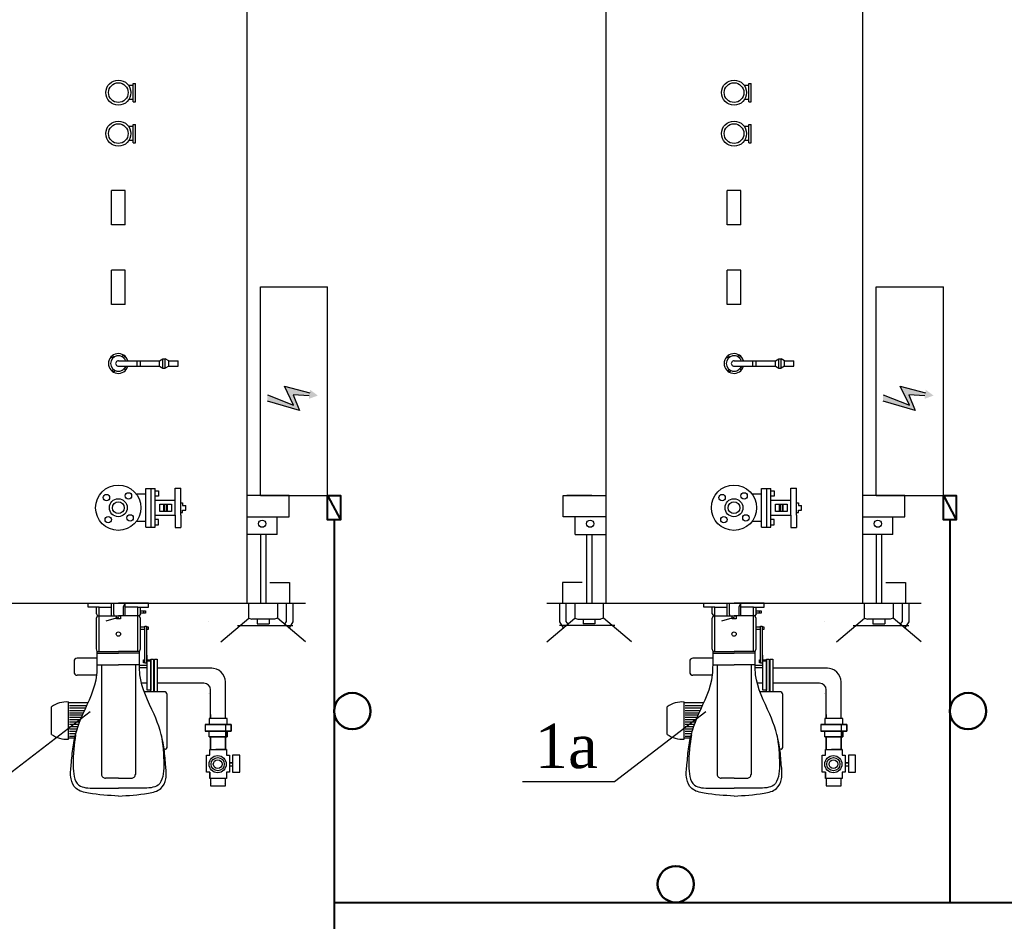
# Model space of a CAD drawing. Header units: millimetres. Extents: x -117056 to -75056, y -507736 to -299836.
# Tile 6 of 18: x -103583 to -99140, y -442108 to -438040. Entities that reach past the tile are written whole.
import ezdxf

# ---------------------------------------------------------------- set-up
doc = ezdxf.new("R2010")
doc.units = ezdxf.units.MM
doc.linetypes.add('00-XR-A-KEY MAP$0$XR-PLAN-00 SITE$0$basemap$0$HIDDENX2', pattern=[19.05, 12.7, -6.35])
doc.styles.add('ШКОЛА', font='times.ttf')

msp = doc.modelspace()

# ---------------------------------------------------------------- hatches: boundary and pattern name
h = msp.add_hatch(color=256)
h.dxf.hatch_style = 1
h.paths.add_polyline_path([(-102465.9, -439732.5), (-102465.9, -439762.2), (-102320.8, -439803.1), (-102349, -439732.5), (-102276.7, -439738.1), (-102278.5, -439751.1), (-102237.9, -439736.1), (-102272.9, -439710.2), (-102274.8, -439723.2), (-102388, -439693.5), (-102347.2, -439778.9)])
h = msp.add_hatch(color=256)
h.dxf.hatch_style = 1
h.paths.add_polyline_path([(-99687.7, -439732.5), (-99687.7, -439762.2), (-99542.6, -439803.1), (-99570.8, -439732.5), (-99498.5, -439738.1), (-99500.3, -439751.1), (-99459.7, -439736.1), (-99494.7, -439710.2), (-99496.6, -439723.2), (-99609.8, -439693.5), (-99568.9, -439778.9)])

# ---------------------------------------------------------------- linework, layer by layer
for p, q in [((-102558.3, -437408.9), (-102558.3, -440672.9)), ((-100939, -437408.9), (-100939, -440672.9)), ((-99780.1, -437408.9), (-99780.1, -440672.9)), ((-103071.7, -438369.4), (-103071.7, -438327.8)), ((-103071.7, -438327.8), (-103060.2, -438327.8)), ((-103060.2, -438369.4), (-103060.2, -438327.8)), ((-100293.5, -438369.4), (-100293.5, -438327.8)), ((-100293.5, -438327.8), (-100282, -438327.8)), ((-100282, -438369.4), (-100282, -438327.8)), ((-103071.7, -438337.8), (-103091.3, -438337.8)), ((-103071.7, -438411), (-103071.7, -438369.4)), ((-103060.2, -438411), (-103060.2, -438369.4)), ((-100293.5, -438337.8), (-100313.1, -438337.8)), ((-100293.5, -438411), (-100293.5, -438369.4)), ((-100282, -438411), (-100282, -438369.4)), ((-103071.7, -438401), (-103091.3, -438401)), ((-103071.7, -438411), (-103060.2, -438411)), ((-100293.5, -438401), (-100313.1, -438401)), ((-100293.5, -438411), (-100282, -438411)), ((-103071.7, -438554.4), (-103071.7, -438512.8)), ((-103071.7, -438512.8), (-103060.2, -438512.8)), ((-103060.2, -438554.4), (-103060.2, -438512.8)), ((-100293.5, -438554.4), (-100293.5, -438512.8)), ((-100293.5, -438512.8), (-100282, -438512.8)), ((-100282, -438554.4), (-100282, -438512.8)), ((-103071.7, -438522.9), (-103091.3, -438522.9)), ((-103071.7, -438596), (-103071.7, -438554.4)), ((-103060.2, -438596), (-103060.2, -438554.4)), ((-100293.5, -438522.9), (-100313.1, -438522.9)), ((-100293.5, -438596), (-100293.5, -438554.4)), ((-100282, -438596), (-100282, -438554.4)), ((-103071.7, -438586), (-103091.3, -438586)), ((-103071.7, -438596), (-103060.2, -438596)), ((-100293.5, -438586), (-100313.1, -438586)), ((-100293.5, -438596), (-100282, -438596)), ((-103138.2, -438811), (-103168.9, -438811)), ((-103168.9, -438966.6), (-103168.9, -438811)), ((-103107.6, -438811), (-103138.2, -438811)), ((-103107.6, -438966.6), (-103107.6, -438811)), ((-100360, -438811), (-100390.7, -438811)), ((-100390.7, -438966.6), (-100390.7, -438811)), ((-100329.4, -438811), (-100360, -438811)), ((-100329.4, -438966.6), (-100329.4, -438811)), ((-103138.2, -438966.6), (-103168.9, -438966.6)), ((-103107.6, -438966.6), (-103138.2, -438966.6)), ((-100360, -438966.6), (-100390.7, -438966.6)), ((-100329.4, -438966.6), (-100360, -438966.6)), ((-103138.2, -439170.4), (-103168.9, -439170.4)), ((-103168.9, -439326), (-103168.9, -439170.4)), ((-103107.6, -439170.4), (-103138.2, -439170.4)), ((-103107.6, -439326), (-103107.6, -439170.4)), ((-100360, -439170.4), (-100390.7, -439170.4)), ((-100390.7, -439326), (-100390.7, -439170.4)), ((-100329.4, -439170.4), (-100360, -439170.4)), ((-100329.4, -439326), (-100329.4, -439170.4)), ((-102496.9, -440187.7), (-102496.9, -439246.3)), ((-102496.9, -439246.3), (-102193.7, -439246.3)), ((-102193.7, -440187.7), (-102193.7, -439246.3)), ((-99718.7, -440187.7), (-99718.7, -439246.3)), ((-99718.7, -439246.3), (-99415.5, -439246.3)), ((-99415.5, -440187.7), (-99415.5, -439246.3)), ((-103138.2, -439326), (-103168.9, -439326)), ((-103107.6, -439326), (-103138.2, -439326)), ((-100360, -439326), (-100390.7, -439326)), ((-100329.4, -439326), (-100360, -439326)), ((-102951.9, -439579.4), (-102936.7, -439570.5)), ((-102936.7, -439570.5), (-102926.2, -439570.5)), ((-102936.7, -439612.5), (-102936.7, -439570.5)), ((-102911, -439579.4), (-102926.2, -439570.5)), ((-102926.2, -439612.5), (-102926.2, -439570.5)), ((-100173.6, -439579.4), (-100158.5, -439570.5)), ((-100158.5, -439570.5), (-100148, -439570.5)), ((-100158.5, -439612.5), (-100158.5, -439570.5)), ((-100132.8, -439579.4), (-100148, -439570.5)), ((-100148, -439612.5), (-100148, -439570.5)), ((-103138.2, -439579.4), (-102951.9, -439579.4)), ((-103138.2, -439603.7), (-102951.9, -439603.7)), ((-103053.3, -439603.7), (-103053.3, -439579.4)), ((-103038.9, -439603.7), (-103038.9, -439579.4)), ((-102951.9, -439603.7), (-102951.9, -439579.4)), ((-102951.9, -439603.7), (-102936.7, -439612.5)), ((-102936.7, -439612.5), (-102926.2, -439612.5)), ((-102911, -439603.7), (-102926.2, -439612.5)), ((-102911, -439603.7), (-102911, -439579.4)), ((-102911, -439579.4), (-102868.6, -439579.4)), ((-102911, -439603.7), (-102868.6, -439603.7)), ((-102868.6, -439603.7), (-102868.6, -439579.4)), ((-100360, -439579.4), (-100173.6, -439579.4)), ((-100360, -439603.7), (-100173.6, -439603.7)), ((-100275.1, -439603.7), (-100275.1, -439579.4)), ((-100260.7, -439603.7), (-100260.7, -439579.4)), ((-100173.6, -439603.7), (-100173.6, -439579.4)), ((-100173.6, -439603.7), (-100158.5, -439612.5)), ((-100158.5, -439612.5), (-100148, -439612.5)), ((-100132.8, -439603.7), (-100148, -439612.5)), ((-100132.8, -439603.7), (-100132.8, -439579.4)), ((-100132.8, -439579.4), (-100090.4, -439579.4)), ((-100132.8, -439603.7), (-100090.4, -439603.7)), ((-100090.4, -439603.7), (-100090.4, -439579.4)), ((-102347.2, -439778.9), (-102388, -439693.5)), ((-102388, -439693.5), (-102274.8, -439723.2)), ((-99568.9, -439778.9), (-99609.8, -439693.5)), ((-99609.8, -439693.5), (-99496.6, -439723.2)), ((-102465.9, -439732.5), (-102347.2, -439778.9)), ((-102465.9, -439732.5), (-102347.2, -439778.9)), ((-102276.7, -439738.1), (-102349, -439732.5)), ((-102349, -439732.5), (-102320.8, -439803.1)), ((-99687.7, -439732.5), (-99568.9, -439778.9)), ((-99687.7, -439732.5), (-99568.9, -439778.9)), ((-99498.5, -439738.1), (-99570.8, -439732.5)), ((-99570.8, -439732.5), (-99542.6, -439803.1)), ((-102320.8, -439803.1), (-102465.9, -439762.2)), ((-99542.6, -439803.1), (-99687.7, -439762.2)), ((-103014.8, -440242.3), (-103014.8, -440155.1)), ((-103014.8, -440155.1), (-102971.8, -440155.1)), ((-102990.4, -440242.3), (-102990.4, -440155.1)), ((-102971.8, -440242.3), (-102971.8, -440155.1)), ((-102881.4, -440208.4), (-102881.4, -440153.7)), ((-102881.4, -440153.7), (-102855.6, -440153.7)), ((-102855.6, -440208.4), (-102855.6, -440153.7)), ((-100236.6, -440242.3), (-100236.6, -440155.1)), ((-100236.6, -440155.1), (-100193.6, -440155.1)), ((-100212.2, -440242.3), (-100212.2, -440155.1)), ((-100193.6, -440242.3), (-100193.6, -440155.1)), ((-100103.2, -440208.4), (-100103.2, -440153.7)), ((-100103.2, -440153.7), (-100077.4, -440153.7)), ((-100077.4, -440208.4), (-100077.4, -440153.7)), ((-103014.8, -440180.7), (-103056.8, -440180.7)), ((-102971.8, -440165.3), (-102957.5, -440165.3)), ((-102957.5, -440189.5), (-102971.8, -440189.5)), ((-102957.5, -440165.3), (-102957.5, -440189.5)), ((-102367.4, -440187.7), (-102559.6, -440187.7)), ((-102496.9, -440187.7), (-102367.6, -440187.7)), ((-102367.6, -440187.7), (-102193.7, -440187.7)), ((-102367.4, -440283.2), (-102367.4, -440187.7)), ((-101131.1, -440283.2), (-101131.1, -440187.7)), ((-101131.1, -440187.7), (-100939, -440187.7)), ((-101001.7, -440187.7), (-101114.8, -440187.7)), ((-100236.6, -440180.7), (-100278.6, -440180.7)), ((-100193.6, -440165.3), (-100179.3, -440165.3)), ((-100179.3, -440189.5), (-100193.6, -440189.5)), ((-100179.3, -440165.3), (-100179.3, -440189.5)), ((-99589.2, -440187.7), (-99781.4, -440187.7)), ((-99718.7, -440187.7), (-99589.4, -440187.7)), ((-99589.4, -440187.7), (-99415.5, -440187.7)), ((-99589.2, -440283.2), (-99589.2, -440187.7)), ((-103014.8, -440329.5), (-103014.8, -440242.3)), ((-102990.4, -440329.5), (-102990.4, -440242.3)), ((-102971.8, -440208.4), (-102881.4, -440208.4)), ((-102971.8, -440329.5), (-102971.8, -440242.3)), ((-102932.5, -440258.6), (-102932.5, -440225.9)), ((-102928.4, -440258.6), (-102928.4, -440225.9)), ((-102919.9, -440258.6), (-102919.9, -440225.9)), ((-102915.9, -440258.6), (-102915.9, -440225.9)), ((-102881.4, -440276.2), (-102881.4, -440208.4)), ((-102855.6, -440276.2), (-102855.6, -440208.4)), ((-102855.6, -440220.6), (-102848, -440220.6)), ((-102848, -440220.6), (-102848, -440231.8)), ((-102848, -440231.8), (-102834.2, -440231.8)), ((-102834.2, -440252.7), (-102834.2, -440231.8)), ((-100236.6, -440329.5), (-100236.6, -440242.3)), ((-100212.2, -440329.5), (-100212.2, -440242.3)), ((-100193.6, -440208.4), (-100103.2, -440208.4)), ((-100193.6, -440329.5), (-100193.6, -440242.3)), ((-100154.3, -440258.6), (-100154.3, -440225.9)), ((-100150.2, -440258.6), (-100150.2, -440225.9)), ((-100141.6, -440258.6), (-100141.6, -440225.9)), ((-100137.7, -440258.6), (-100137.7, -440225.9)), ((-100103.2, -440276.2), (-100103.2, -440208.4)), ((-100077.4, -440276.2), (-100077.4, -440208.4)), ((-100077.4, -440220.6), (-100069.8, -440220.6)), ((-100069.8, -440220.6), (-100069.8, -440231.8)), ((-100069.8, -440231.8), (-100056, -440231.8)), ((-100056, -440252.7), (-100056, -440231.8)), ((-102971.8, -440276.2), (-102881.4, -440276.2)), ((-102881.4, -440276.2), (-102881.4, -440330.9)), ((-102855.6, -440263.9), (-102848, -440263.9)), ((-102855.6, -440276.2), (-102855.6, -440330.9)), ((-102848, -440263.9), (-102848, -440252.7)), ((-102848, -440252.7), (-102834.2, -440252.7)), ((-102559.6, -440283.2), (-102367.4, -440283.2)), ((-102421, -440363.5), (-102421, -440283.2)), ((-100939, -440283.2), (-101131.1, -440283.2)), ((-101077.5, -440363.5), (-101077.5, -440283.2)), ((-100193.6, -440276.2), (-100103.2, -440276.2)), ((-100103.2, -440276.2), (-100103.2, -440330.9)), ((-100077.4, -440263.9), (-100069.8, -440263.9)), ((-100077.4, -440276.2), (-100077.4, -440330.9)), ((-100069.8, -440263.9), (-100069.8, -440252.7)), ((-100069.8, -440252.7), (-100056, -440252.7)), ((-99781.4, -440283.2), (-99589.2, -440283.2)), ((-99642.8, -440363.5), (-99642.8, -440283.2)), ((-103014.8, -440303.9), (-103056.8, -440303.9)), ((-103014.8, -440329.5), (-102971.8, -440329.5)), ((-102957.5, -440295), (-102971.8, -440295)), ((-102971.8, -440319.2), (-102957.5, -440319.2)), ((-102957.5, -440319.2), (-102957.5, -440295)), ((-102881.4, -440330.9), (-102855.6, -440330.9)), ((-100236.6, -440303.9), (-100278.6, -440303.9)), ((-100236.6, -440329.5), (-100193.6, -440329.5)), ((-100179.3, -440295), (-100193.6, -440295)), ((-100193.6, -440319.2), (-100179.3, -440319.2)), ((-100179.3, -440319.2), (-100179.3, -440295)), ((-100103.2, -440330.9), (-100077.4, -440330.9)), ((-102421, -440363.5), (-102559.6, -440363.5)), ((-102496.4, -440363.5), (-102496.4, -440675)), ((-102472.5, -440363.5), (-102472.5, -440675)), ((-101077.5, -440363.5), (-100939, -440363.5)), ((-101026, -440363.5), (-101026, -440675)), ((-101002.1, -440363.5), (-101002.1, -440675)), ((-99642.8, -440363.5), (-99781.4, -440363.5)), ((-99718.2, -440363.5), (-99718.2, -440675)), ((-99694.3, -440363.5), (-99694.3, -440675)), ((-102453.9, -440578.9), (-102365.2, -440578.9)), ((-102365.2, -440578.9), (-102365.2, -440673.3)), ((-101044.6, -440578.9), (-101133.3, -440578.9)), ((-101133.3, -440578.9), (-101133.3, -440673.3)), ((-99675.7, -440578.9), (-99587, -440578.9)), ((-99587, -440578.9), (-99587, -440673.3)), ((-103983.4, -440672.9), (-102293.4, -440672.9)), ((-102549.2, -440739.9), (-102549.2, -440673.3)), ((-102419.7, -440673.3), (-102419.7, -440739.9)), ((-102380.2, -440673.3), (-102380.2, -440754.9)), ((-102350.2, -440673.3), (-102350.2, -440757.4)), ((-101205.2, -440672.9), (-99515.2, -440672.9)), ((-101148.3, -440673.3), (-101148.3, -440757.4)), ((-101118.3, -440673.3), (-101118.3, -440754.9)), ((-101078.8, -440673.3), (-101078.8, -440739.9)), ((-100949.3, -440739.9), (-100949.3, -440673.3)), ((-99771, -440739.9), (-99771, -440673.3)), ((-99641.5, -440673.3), (-99641.5, -440739.9)), ((-99602, -440673.3), (-99602, -440754.9)), ((-99572, -440673.3), (-99572, -440757.4)), ((-102731.4, -440757.5), (-102731.4, -440757.5)), ((-102675.6, -440847.8), (-102549.2, -440739.9)), ((-102600.1, -440773.3), (-102350.2, -440773.3)), ((-102549.2, -440739.9), (-102535.9, -440744.8)), ((-102433, -440744.8), (-102535.9, -440744.8)), ((-102511.2, -440744.8), (-102511.2, -440766.1)), ((-102511.2, -440766.1), (-102484.5, -440766.1)), ((-102484.5, -440766.1), (-102457.8, -440766.1)), ((-102457.8, -440744.8), (-102457.8, -440766.1)), ((-102419.7, -440739.9), (-102433, -440744.8)), ((-102293.4, -440847.8), (-102419.7, -440739.9)), ((-102380.2, -440754.9), (-102388.1, -440766.9)), ((-102350.2, -440757.4), (-102368.1, -440784)), ((-101205.2, -440847.8), (-101078.8, -440739.9)), ((-101148.3, -440757.4), (-101130.5, -440784)), ((-100898.4, -440773.3), (-101148.3, -440773.3)), ((-101118.3, -440754.9), (-101110.4, -440766.9)), ((-101078.8, -440739.9), (-101065.5, -440744.8)), ((-101065.5, -440744.8), (-100962.6, -440744.8)), ((-101040.7, -440744.8), (-101040.7, -440766.1)), ((-101014.1, -440766.1), (-101040.7, -440766.1)), ((-100987.4, -440766.1), (-101014.1, -440766.1)), ((-100987.4, -440744.8), (-100987.4, -440766.1)), ((-100949.3, -440739.9), (-100962.6, -440744.8)), ((-100822.9, -440847.8), (-100949.3, -440739.9)), ((-99953.2, -440757.5), (-99953.2, -440757.5)), ((-99897.4, -440847.8), (-99771, -440739.9)), ((-99821.9, -440773.3), (-99572, -440773.3)), ((-99771, -440739.9), (-99757.7, -440744.8)), ((-99654.8, -440744.8), (-99757.7, -440744.8)), ((-99733, -440744.8), (-99733, -440766.1)), ((-99733, -440766.1), (-99706.3, -440766.1)), ((-99706.3, -440766.1), (-99679.6, -440766.1)), ((-99679.6, -440744.8), (-99679.6, -440766.1)), ((-99641.5, -440739.9), (-99654.8, -440744.8)), ((-99515.2, -440847.8), (-99641.5, -440739.9)), ((-99602, -440754.9), (-99609.9, -440766.9)), ((-99572, -440757.4), (-99589.9, -440784)), ((-102716.6, -440966.2), (-102962.6, -440966.2)), ((-99938.4, -440966.2), (-100184.4, -440966.2)), ((-102752.2, -441033.8), (-102962.6, -441033.8)), ((-102654.4, -441193.4), (-102654.4, -441028.4)), ((-99974, -441033.8), (-100184.4, -441033.8)), ((-99876.2, -441193.4), (-99876.2, -441028.4)), ((-102730.4, -441079.7), (-102730.4, -441079.7)), ((-102729, -441080.3), (-102729, -441080.3)), ((-102722, -441193.4), (-102722, -441064)), ((-99952.2, -441079.7), (-99952.2, -441079.7)), ((-99950.8, -441080.3), (-99950.8, -441080.3)), ((-99943.8, -441193.4), (-99943.8, -441064)), ((-102746.9, -441220.1), (-102629.5, -441220.1)), ((-102647.3, -441193.4), (-102729.1, -441193.4)), ((-102729.1, -441193.4), (-102729.1, -441220.1)), ((-102647.3, -441220.1), (-102647.3, -441193.4)), ((-102629.5, -441220.1), (-102629.5, -441250.4)), ((-99968.7, -441220.1), (-99851.3, -441220.1)), ((-99869.1, -441193.4), (-99950.9, -441193.4)), ((-99950.9, -441193.4), (-99950.9, -441220.1)), ((-99869.1, -441220.1), (-99869.1, -441193.4)), ((-99851.3, -441220.1), (-99851.3, -441250.4)), ((-102629.5, -441250.4), (-102746.9, -441250.4)), ((-102647.3, -441275.3), (-102647.3, -441250.4)), ((-99851.3, -441250.4), (-99968.7, -441250.4)), ((-99869.1, -441275.3), (-99869.1, -441250.4)), ((-102729.1, -441275.3), (-102647.3, -441275.3)), ((-102722, -441333.6), (-102722, -441275.3)), ((-102654.4, -441333.6), (-102654.4, -441275.3)), ((-99950.9, -441275.3), (-99869.1, -441275.3)), ((-99943.8, -441333.6), (-99943.8, -441275.3)), ((-99876.2, -441333.6), (-99876.2, -441275.3)), ((-102725.5, -441358.5), (-102725.5, -441333.6)), ((-102725.5, -441333.6), (-102650.8, -441333.6)), ((-102650.8, -441333.6), (-102650.8, -441358.5)), ((-99947.3, -441358.5), (-99947.3, -441333.6)), ((-99947.3, -441333.6), (-99872.6, -441333.6)), ((-99872.6, -441333.6), (-99872.6, -441358.5)), ((-102739.8, -441434.9), (-102739.8, -441358.5)), ((-102636.6, -441358.5), (-102636.6, -441434.9)), ((-102622.4, -441394), (-102636.6, -441394)), ((-102622.4, -441358.5), (-102622.4, -441406.5)), ((-102590.4, -441434.9), (-102590.4, -441358.5)), ((-99961.6, -441434.9), (-99961.6, -441358.5)), ((-99858.4, -441358.5), (-99858.4, -441434.9)), ((-99844.2, -441394), (-99858.4, -441394)), ((-99844.2, -441358.5), (-99844.2, -441406.5)), ((-99812.2, -441434.9), (-99812.2, -441358.5)), ((-102725.5, -441434.9), (-102739.8, -441434.9)), ((-102725.5, -441463.4), (-102725.5, -441434.9)), ((-102636.6, -441434.9), (-102650.8, -441434.9)), ((-102650.8, -441434.9), (-102650.8, -441463.4)), ((-102636.6, -441406.5), (-102622.4, -441406.5)), ((-102622.4, -441406.5), (-102622.4, -441434.9)), ((-102622.4, -441434.9), (-102590.4, -441434.9)), ((-99947.3, -441434.9), (-99961.6, -441434.9)), ((-99947.3, -441463.4), (-99947.3, -441434.9)), ((-99858.4, -441434.9), (-99872.6, -441434.9)), ((-99872.6, -441434.9), (-99872.6, -441463.4)), ((-99858.4, -441406.5), (-99844.2, -441406.5)), ((-99844.2, -441406.5), (-99844.2, -441434.9)), ((-99844.2, -441434.9), (-99812.2, -441434.9)), ((-102650.8, -441463.4), (-102725.5, -441463.4)), ((-102722, -441463.4), (-102722, -441497.2)), ((-99872.6, -441463.4), (-99947.3, -441463.4)), ((-99943.8, -441463.4), (-99943.8, -441497.2)), ((-102722, -441497.2), (-102654.4, -441497.2)), ((-99943.8, -441497.2), (-99876.2, -441497.2))]:
    msp.add_line(p, q)
at = {"color": 1, "linetype": 'ByBlock', "lineweight": 40}
for p, q in [((-102193.7, -440187.7), (-102135.2, -440296.9)), ((-99415.5, -440187.7), (-99357, -440296.9))]:
    msp.add_line(p, q, dxfattribs=at)
at = {"color": 116, "linetype": 'ByBlock', "lineweight": 40, "true_color": 0x136734}
for p, q in [((-102164.4, -440296.9), (-102164.4, -443461.6)), ((-99386.2, -440296.9), (-99386.2, -442022.8)), ((-102164.4, -442022.8), (-96596.2, -442022.8))]:
    msp.add_line(p, q, dxfattribs=at)
at = {"linetype": 'ByBlock'}
for p, q in [((-103273.9, -440690.7), (-103273.9, -440672.9)), ((-103273.9, -440672.9), (-103137.8, -440672.9)), ((-103168.6, -440730.4), (-103168.6, -440672.9)), ((-103159.9, -440672.9), (-103159.9, -440721.5)), ((-103001.6, -440672.9), (-103137.8, -440672.9)), ((-103114.8, -440688.8), (-103106.9, -440672.9)), ((-103114.8, -440730.4), (-103114.8, -440688.8)), ((-103106.9, -440730.4), (-103106.9, -440672.9)), ((-103001.6, -440690.7), (-103001.6, -440672.9)), ((-100495.7, -440690.7), (-100495.7, -440672.9)), ((-100495.7, -440672.9), (-100359.6, -440672.9)), ((-100390.4, -440730.4), (-100390.4, -440672.9)), ((-100381.7, -440672.9), (-100381.7, -440721.5)), ((-100223.4, -440672.9), (-100359.6, -440672.9)), ((-100336.6, -440688.8), (-100328.7, -440672.9)), ((-100336.6, -440730.4), (-100336.6, -440688.8)), ((-100328.7, -440730.4), (-100328.7, -440672.9)), ((-100223.4, -440690.7), (-100223.4, -440672.9)), ((-103225.2, -440690.7), (-103273.9, -440690.7)), ((-103236.6, -440720.6), (-103236.6, -440690.7)), ((-103236.6, -440720.6), (-103231.6, -440730.4)), ((-103236.6, -440740.3), (-103231.6, -440730.4)), ((-103231.6, -440730.4), (-103137.8, -440730.4)), ((-103225.2, -440891), (-103225.2, -440690.7)), ((-103225.2, -440690.7), (-103168.6, -440690.7)), ((-103159.9, -440721.5), (-103156.9, -440730.4)), ((-103043.9, -440730.4), (-103137.8, -440730.4)), ((-103114.8, -440730.4), (-103114.8, -440730.4)), ((-103050.4, -440690.7), (-103106.9, -440690.7)), ((-103050.4, -440891), (-103050.4, -440690.7)), ((-103050.4, -440690.7), (-103001.6, -440690.7)), ((-103038.9, -440720.6), (-103043.9, -440730.4)), ((-103038.9, -440740.3), (-103043.9, -440730.4)), ((-103038.9, -440720.6), (-103038.9, -440690.7)), ((-103023.9, -440717.9), (-103023.9, -440706.8)), ((-103023.9, -440717.9), (-103023.9, -440717.9)), ((-100447, -440690.7), (-100495.7, -440690.7)), ((-100458.4, -440720.6), (-100458.4, -440690.7)), ((-100458.4, -440720.6), (-100453.4, -440730.4)), ((-100458.4, -440740.3), (-100453.4, -440730.4)), ((-100453.4, -440730.4), (-100359.6, -440730.4)), ((-100447, -440891), (-100447, -440690.7)), ((-100447, -440690.7), (-100390.4, -440690.7)), ((-100381.7, -440721.5), (-100378.7, -440730.4)), ((-100265.7, -440730.4), (-100359.6, -440730.4)), ((-100336.6, -440730.4), (-100336.6, -440730.4)), ((-100272.2, -440690.7), (-100328.7, -440690.7)), ((-100272.2, -440891), (-100272.2, -440690.7)), ((-100272.2, -440690.7), (-100223.4, -440690.7)), ((-100260.7, -440720.6), (-100265.7, -440730.4)), ((-100260.7, -440740.3), (-100265.7, -440730.4)), ((-100260.7, -440720.6), (-100260.7, -440690.7)), ((-100245.6, -440717.9), (-100245.6, -440706.8)), ((-100245.6, -440717.9), (-100245.6, -440717.9)), ((-103236.6, -440878.3), (-103236.6, -440740.3)), ((-103137.5, -440736.9), (-103195.2, -440754.2)), ((-103038.9, -440878.3), (-103038.9, -440740.3)), ((-100458.4, -440878.3), (-100458.4, -440740.3)), ((-100359.3, -440736.9), (-100417, -440754.2)), ((-100260.7, -440878.3), (-100260.7, -440740.3)), ((-103233, -440891), (-103236.6, -440878.3)), ((-103233, -440951.8), (-103233, -440891)), ((-103233, -440891), (-103137.8, -440891)), ((-103233, -440898.8), (-103137.8, -440898.8)), ((-103042.6, -440891), (-103137.8, -440891)), ((-103042.6, -440898.8), (-103137.8, -440898.8)), ((-103042.6, -440891), (-103038.9, -440878.3)), ((-103042.6, -440951.8), (-103042.6, -440891)), ((-103008.6, -440908.2), (-103010.7, -440908.2)), ((-103008.6, -440929.1), (-103008.6, -440908.2)), ((-100454.8, -440891), (-100458.4, -440878.3)), ((-100454.8, -440951.8), (-100454.8, -440891)), ((-100454.8, -440891), (-100359.6, -440891)), ((-100454.8, -440898.8), (-100359.6, -440898.8)), ((-100264.4, -440891), (-100359.6, -440891)), ((-100264.4, -440898.8), (-100359.6, -440898.8)), ((-100264.4, -440891), (-100260.7, -440878.3)), ((-100264.4, -440951.8), (-100264.4, -440891)), ((-100230.3, -440908.2), (-100232.5, -440908.2)), ((-100230.3, -440929.1), (-100230.3, -440908.2)), ((-103338.2, -440933.3), (-103338.2, -440985.9)), ((-103233, -440921.4), (-103323.5, -440921.4)), ((-103233, -440951.8), (-103137.8, -440951.8)), ((-103214, -440951.8), (-103214, -441445.7)), ((-103042.6, -440951.8), (-103137.8, -440951.8)), ((-103061.5, -440951.8), (-103061.5, -441445.7)), ((-103008.6, -440953.5), (-103042.9, -440953.5)), ((-100560, -440933.3), (-100560, -440985.9)), ((-100454.8, -440921.4), (-100545.3, -440921.4)), ((-100454.8, -440951.8), (-100359.6, -440951.8)), ((-100435.8, -440951.8), (-100435.8, -441445.7)), ((-100264.4, -440951.8), (-100359.6, -440951.8)), ((-100283.3, -440951.8), (-100283.3, -441445.7)), ((-100230.3, -440953.5), (-100264.7, -440953.5)), ((-103235.1, -440997.8), (-103323.5, -440997.8)), ((-103008.6, -440964.5), (-103043.8, -440964.5)), ((-100456.9, -440997.8), (-100545.3, -440997.8)), ((-100230.3, -440964.5), (-100265.6, -440964.5)), ((-103008.6, -441033.7), (-103031.8, -441033.7)), ((-100230.3, -441033.7), (-100253.6, -441033.7)), ((-102931.5, -441072.6), (-103019, -441072.6)), ((-102917.8, -441320.3), (-102917.8, -441084.8)), ((-100153.3, -441072.6), (-100240.8, -441072.6)), ((-100139.6, -441320.3), (-100139.6, -441084.8)), ((-103363.2, -441285.9), (-103363.2, -441118.6)), ((-103276.5, -441122.7), (-103363.2, -441123.1)), ((-100584.9, -441285.9), (-100584.9, -441118.6)), ((-100498.3, -441122.7), (-100584.9, -441123.1)), ((-103439.8, -441264.9), (-103439.8, -441140)), ((-103358.5, -441134.9), (-103281.7, -441134.9)), ((-103358.5, -441145.7), (-103286.3, -441145.7)), ((-103358.5, -441156.5), (-103290.8, -441156.5)), ((-103358.5, -441167.3), (-103295.4, -441167.3)), ((-103358.5, -441177.1), (-103299.4, -441177.1)), ((-100661.6, -441264.9), (-100661.6, -441140)), ((-100580.3, -441134.9), (-100503.4, -441134.9)), ((-100580.3, -441145.7), (-100508.1, -441145.7)), ((-100580.3, -441156.5), (-100512.6, -441156.5)), ((-100580.3, -441167.3), (-100517.2, -441167.3)), ((-100580.3, -441177.1), (-100521.2, -441177.1)), ((-103358.5, -441187), (-103303.4, -441187)), ((-103358.5, -441197.4), (-103307.5, -441197.4)), ((-103358.5, -441207.6), (-103311.4, -441207.6)), ((-103358.5, -441218.4), (-103315.4, -441218.4)), ((-100580.3, -441187), (-100525.2, -441187)), ((-100580.3, -441197.4), (-100529.3, -441197.4)), ((-100580.3, -441207.6), (-100533.2, -441207.6)), ((-100580.3, -441218.4), (-100537.2, -441218.4)), ((-103358.5, -441229.2), (-103319.2, -441229.2)), ((-103358.5, -441240), (-103322.8, -441240)), ((-103358.5, -441250.8), (-103326.2, -441250.8)), ((-103358.5, -441261.6), (-103329.4, -441261.6)), ((-100580.3, -441229.2), (-100541, -441229.2)), ((-100580.3, -441240), (-100544.6, -441240)), ((-100580.3, -441250.8), (-100548, -441250.8)), ((-100580.3, -441261.6), (-100551.2, -441261.6)), ((-103334.8, -441281.7), (-103363.2, -441281.8)), ((-103358.5, -441272.4), (-103332.4, -441272.4)), ((-100556.6, -441281.7), (-100584.9, -441281.8)), ((-100580.3, -441272.4), (-100554.2, -441272.4)), ((-103137.8, -441462.8), (-103195.6, -441462.8)), ((-103137.8, -441462.8), (-103079.9, -441462.8)), ((-100359.6, -441462.8), (-100417.4, -441462.8)), ((-100359.6, -441462.8), (-100301.7, -441462.8))]:
    msp.add_line(p, q, dxfattribs=at)
at = {"linetype": '00-XR-A-KEY MAP$0$XR-PLAN-00 SITE$0$basemap$0$HIDDENX2', "ltscale": 3}
for p, q in [((-102716.7, -441486.2), (-102716.7, -441486.2)), ((-102659.7, -441486.2), (-102659.7, -441486.2)), ((-99938.5, -441486.2), (-99938.5, -441486.2)), ((-99881.5, -441486.2), (-99881.5, -441486.2))]:
    msp.add_line(p, q, dxfattribs=at)
at = {"color": 1, "linetype": 'ByBlock', "lineweight": 40}
for points in [[(-102193.7, -440187.7), (-102135.2, -440187.7), (-102135.2, -440296.9), (-102193.7, -440296.9)], [(-99415.5, -440187.7), (-99357, -440187.7), (-99357, -440296.9), (-99415.5, -440296.9)]]:
    msp.add_lwpolyline(points, close=True, dxfattribs=at)
for points in [[(-102951.6, -440258.6), (-102951.6, -440225.9), (-102898.8, -440225.9), (-102898.8, -440258.6)], [(-100173.4, -440258.6), (-100173.4, -440225.9), (-100120.6, -440225.9), (-100120.6, -440258.6)]]:
    msp.add_lwpolyline(points, close=True)
at = {"linetype": 'ByBlock'}
for points in [[(-103146.9, -440743.4), (-103146.9, -440730.4), (-103128, -440730.4), (-103128, -440743.4)], [(-103038.9, -440717.9), (-103038.9, -440706.8), (-103015.4, -440706.8), (-103015.4, -440717.9)], [(-100368.7, -440743.4), (-100368.7, -440730.4), (-100349.8, -440730.4), (-100349.8, -440743.4)], [(-100260.7, -440717.9), (-100260.7, -440706.8), (-100237.2, -440706.8), (-100237.2, -440717.9)], [(-103019.1, -440943.7), (-103019.1, -440777.2), (-103010.7, -440777.2), (-103010.7, -440943.7)], [(-100240.9, -440943.7), (-100240.9, -440777.2), (-100232.5, -440777.2), (-100232.5, -440943.7)], [(-103008.6, -441064.8), (-103008.6, -440933.4), (-102991.5, -440933.4), (-102991.5, -441064.8)], [(-102991.5, -441072.6), (-102991.5, -440925.6), (-102979.2, -440925.6), (-102979.2, -441072.6)], [(-102974.9, -441072.6), (-102974.9, -440925.6), (-102962.6, -440925.6), (-102962.6, -441072.6)], [(-100230.3, -441064.8), (-100230.3, -440933.4), (-100213.3, -440933.4), (-100213.3, -441064.8)], [(-100213.3, -441072.6), (-100213.3, -440925.6), (-100200.9, -440925.6), (-100200.9, -441072.6)], [(-100196.7, -441072.6), (-100196.7, -440925.6), (-100184.4, -440925.6), (-100184.4, -441072.6)]]:
    msp.add_lwpolyline(points, close=True, dxfattribs=at)
for points in [[(-103019.1, -440791.7), (-103038.9, -440791.7), (-103038.9, -440780.3), (-103019.1, -440780.3)], [(-103010.7, -440780.3), (-103003.4, -440780.3), (-103003.4, -440791.7), (-103010.7, -440791.7)], [(-100240.9, -440791.7), (-100260.7, -440791.7), (-100260.7, -440780.3), (-100240.9, -440780.3)], [(-100232.5, -440780.3), (-100225.2, -440780.3), (-100225.2, -440791.7), (-100232.5, -440791.7)], [(-103019.1, -440941.4), (-103024, -440941.4), (-103024, -440929.1), (-103019.1, -440929.1)], [(-103010.7, -440929.1), (-102991.5, -440929.1), (-102991.5, -440941.4)], [(-103008.6, -440941.4), (-103010.7, -440941.4)], [(-100240.9, -440941.4), (-100245.8, -440941.4), (-100245.8, -440929.1), (-100240.9, -440929.1)], [(-100232.5, -440929.1), (-100213.3, -440929.1), (-100213.3, -440941.4)], [(-100230.3, -440941.4), (-100232.5, -440941.4)]]:
    msp.add_lwpolyline(points, dxfattribs=at)
at = {"color": 1, "linetype": 'ByBlock', "lineweight": 25}
for points in [[(-103265, -441162.8), (-103677.8, -441479.3), (-104092.7, -441479.3)], [(-100486.8, -441162.8), (-100899.6, -441479.3), (-101314.5, -441479.3)]]:
    msp.add_lwpolyline(points, dxfattribs=at)
for points in [[(-102722, -441175.7), (-102722, -441193.4)], [(-99943.8, -441175.7), (-99943.8, -441193.4)], [(-102746.9, -441220.1), (-102746.9, -441250.4), (-102629.5, -441250.4), (-102629.5, -441220.1), (-102746.9, -441220.1)], [(-102729.1, -441193.4), (-102729.1, -441220.1), (-102647.3, -441220.1), (-102647.3, -441193.4), (-102729.1, -441193.4)], [(-99968.7, -441220.1), (-99968.7, -441250.4), (-99851.3, -441250.4), (-99851.3, -441220.1), (-99968.7, -441220.1)], [(-99950.9, -441193.4), (-99950.9, -441220.1), (-99869.1, -441220.1), (-99869.1, -441193.4), (-99950.9, -441193.4)], [(-102729.1, -441275.3), (-102729.1, -441250.4), (-102647.3, -441250.4), (-102647.3, -441275.3), (-102729.1, -441275.3)], [(-102654.4, -441223.6), (-102654.4, -441276.9)], [(-99950.9, -441275.3), (-99950.9, -441250.4), (-99869.1, -441250.4), (-99869.1, -441275.3), (-99950.9, -441275.3)], [(-99876.2, -441223.6), (-99876.2, -441276.9)], [(-102722, -441275.3), (-102722, -441333.6)], [(-102654.4, -441275.3), (-102654.4, -441333.6)], [(-99943.8, -441275.3), (-99943.8, -441333.6)], [(-99876.2, -441275.3), (-99876.2, -441333.6)], [(-102725.5, -441434.9), (-102739.8, -441434.9), (-102739.8, -441358.5), (-102725.5, -441358.5), (-102725.5, -441333.6)], [(-102725.5, -441333.6), (-102698.9, -441333.6)], [(-102650.8, -441333.6), (-102698.9, -441333.6)], [(-102650.8, -441333.6), (-102650.8, -441358.5), (-102636.6, -441358.5)], [(-99947.3, -441434.9), (-99961.6, -441434.9), (-99961.6, -441358.5), (-99947.3, -441358.5), (-99947.3, -441333.6)], [(-99947.3, -441333.6), (-99920.7, -441333.6)], [(-99872.6, -441333.6), (-99920.7, -441333.6)], [(-99872.6, -441333.6), (-99872.6, -441358.5), (-99858.4, -441358.5)], [(-102636.6, -441358.5), (-102636.6, -441434.9)], [(-102636.6, -441394), (-102622.4, -441394)], [(-102622.4, -441358.5), (-102622.4, -441434.9), (-102590.4, -441434.9), (-102590.4, -441358.5), (-102622.4, -441358.5)], [(-99858.4, -441358.5), (-99858.4, -441434.9)], [(-99858.4, -441394), (-99844.2, -441394)], [(-99844.2, -441358.5), (-99844.2, -441434.9), (-99812.2, -441434.9), (-99812.2, -441358.5), (-99844.2, -441358.5)], [(-102725.5, -441434.9), (-102725.5, -441463.4)], [(-102650.8, -441434.9), (-102650.8, -441463.4)], [(-102636.6, -441434.9), (-102650.8, -441434.9)], [(-102636.6, -441406.5), (-102622.4, -441406.5)], [(-99947.3, -441434.9), (-99947.3, -441463.4)], [(-99872.6, -441434.9), (-99872.6, -441463.4)], [(-99858.4, -441434.9), (-99872.6, -441434.9)], [(-99858.4, -441406.5), (-99844.2, -441406.5)], [(-102650.8, -441463.4), (-102725.5, -441463.4)], [(-102722, -441497.2), (-102654.4, -441497.2), (-102654.4, -441463.4)], [(-102722, -441463.4), (-102722, -441497.2)], [(-99872.6, -441463.4), (-99947.3, -441463.4)], [(-99943.8, -441497.2), (-99876.2, -441497.2), (-99876.2, -441463.4)], [(-99943.8, -441463.4), (-99943.8, -441497.2)]]:
    msp.add_lwpolyline(points)
for centre, radius in [((-103138.2, -438369.4), 56.5), ((-103138.2, -438369.4), 44.4), ((-100360, -438369.4), 56.5), ((-100360, -438369.4), 44.4), ((-103138.2, -438554.4), 56.5), ((-103138.2, -438554.4), 44.4), ((-100360, -438554.4), 56.5), ((-100360, -438554.4), 44.4), ((-103166.6, -439561.7), 4.57), ((-103115.4, -439559.2), 4.57), ((-100388.4, -439561.7), 4.57), ((-100337.2, -439559.2), 4.57), ((-103159.3, -439624.8), 4.57), ((-103106.3, -439614.8), 4.57), ((-100381.1, -439624.8), 4.57), ((-100328.1, -439614.8), 4.57), ((-103138.4, -440242.3), 102.2), ((-100360.2, -440242.3), 102.2), ((-103191.9, -440196.5), 14.3), ((-103092.6, -440188.8), 14.3), ((-100413.7, -440196.5), 14.3), ((-100314.4, -440188.8), 14.3), ((-103138.4, -440242.3), 40.4), ((-103138.4, -440242.3), 26.5), ((-100360.2, -440242.3), 40.4), ((-100360.2, -440242.3), 26.5), ((-103184.1, -440295.8), 14.3), ((-103084.9, -440288), 14.3), ((-100405.9, -440295.8), 14.3), ((-100306.7, -440288), 14.3), ((-102489.4, -440314.3), 16.4), ((-101009.1, -440314.3), 16.4), ((-99711.2, -440314.3), 16.4), ((-102690, -441399.4), 38.8), ((-102690, -441399.4), 29.8), ((-102690, -441399.4), 19.6), ((-99911.8, -441399.4), 38.8), ((-99911.8, -441399.4), 29.8), ((-99911.8, -441399.4), 19.6)]:
    msp.add_circle(centre, radius)
at = {"linetype": 'ByBlock'}
for centre in [(-103137.8, -440812.5), (-100359.6, -440812.5)]:
    msp.add_circle(centre, 9.69, dxfattribs=at)
at = {"color": 1, "linetype": 'ByBlock', "lineweight": 50}
for centre in [(-102082.5, -441159.9), (-99304.2, -441159.9), (-100623, -441940.9)]:
    msp.add_circle(centre, 82, dxfattribs=at)
for centre, radius, start, end in [((-103138.2, -439591.5), 44.6, 15.8477, 344.1523), ((-103138.2, -439591.5), 35.1, 20.3163, 339.6837), ((-100360, -439591.5), 44.6, 15.8477, 344.1523), ((-100360, -439591.5), 35.1, 20.3163, 339.6837), ((-103138.2, -439591.5), 12.2, 87.9297, 272.0703), ((-100360, -439591.5), 12.2, 87.9297, 272.0703), ((-102718.9, -441030.6), 64.5, 1.9662, 91.9653), ((-99940.7, -441030.6), 64.5, 1.9662, 91.9653), ((-102752.4, -441064.2), 30.4, 0.3757, 90.3757), ((-99974.2, -441064.2), 30.4, 0.3757, 90.3757)]:
    msp.add_arc(centre, radius, start, end)
at = {"linetype": 'ByBlock'}
for centre, radius, start, end in [((-103324.8, -440934.8), 13.5, 84.1135, 186.6036), ((-100546.6, -440934.8), 13.5, 84.1135, 186.6036), ((-103324.8, -440984.3), 13.5, 173.3964, 275.8865), ((-100546.6, -440984.3), 13.5, 173.3964, 275.8865), ((-102930.2, -441084.9), 12.4, 359.6441, 96.1909), ((-100152, -441084.9), 12.4, 359.6441, 96.1909), ((-103372.9, -441233.6), 115.1, 85.116, 125.5318), ((-100594.7, -441233.6), 115.1, 85.116, 125.5318), ((-103372.9, -441171.3), 115.1, 234.4682, 274.884), ((-100594.7, -441171.3), 115.1, 234.4682, 274.884), ((-102928.7, -441320.3), 10.9, 254.9927, 9.8431), ((-100150.5, -441320.3), 10.9, 254.9927, 9.8431), ((-103196.6, -441445.4), 17.4, 179.1061, 273.0689), ((-103078.9, -441445.4), 17.4, 266.9311, 0.8939), ((-100418.4, -441445.4), 17.4, 179.1061, 273.0689), ((-100300.7, -441445.4), 17.4, 266.9311, 0.8939)]:
    msp.add_arc(centre, radius, start, end, dxfattribs=at)
for points, end_tangent in [([(-103137.8, -441543.2), (-103272.7, -441530.1), (-103329, -441508.8), (-103351.7, -441465.2), (-103350.7, -441401.8), (-103342.7, -441321.4), (-103298.2, -441174.2), (-103234.9, -440996.2), (-103233, -440951.8)], (-0.178845, 0.983877)), ([(-103137.8, -441543.2), (-103002.8, -441530.1), (-102946.6, -441508.8), (-102923.9, -441465.2), (-102924.8, -441401.8), (-102932.8, -441321.4), (-102977.3, -441174.2), (-103040.7, -440996.2), (-103042.6, -440951.8)], (0.178845, 0.983877)), ([(-100359.6, -441543.2), (-100494.5, -441530.1), (-100550.8, -441508.8), (-100573.5, -441465.2), (-100572.5, -441401.8), (-100564.5, -441321.4), (-100520, -441174.2), (-100456.6, -440996.2), (-100454.8, -440951.8)], (-0.178845, 0.983877)), ([(-100359.6, -441543.2), (-100224.6, -441530.1), (-100168.4, -441508.8), (-100145.7, -441465.2), (-100146.6, -441401.8), (-100154.6, -441321.4), (-100199.1, -441174.2), (-100262.5, -440996.2), (-100264.4, -440951.8)], (0.178845, 0.983877)), ([(-103330.8, -441266.5), (-103342.4, -441404.7), (-103316.5, -441493.6), (-103246.2, -441507.6), (-103137.8, -441507.6)], (0.999991, 0.004235)), ([(-102944.7, -441266.5), (-102933.2, -441404.7), (-102959, -441493.6), (-103029.3, -441507.6), (-103137.8, -441507.6)], (-0.999991, 0.004235)), ([(-100552.6, -441266.5), (-100564.2, -441404.7), (-100538.3, -441493.6), (-100468, -441507.6), (-100359.6, -441507.6)], (0.999991, 0.004235)), ([(-100166.5, -441266.5), (-100155, -441404.7), (-100180.8, -441493.6), (-100251.1, -441507.6), (-100359.6, -441507.6)], (-0.999991, 0.004235))]:
    msp.add_spline(points, degree=3, dxfattribs=dict(at, end_tangent=end_tangent))

# ---------------------------------------------------------------- texts
at = {"color": 1, "linetype": 'ByBlock', "lineweight": 25, "insert": (-101117.2, -441318.7), "char_height": 200, "width": 1304.259, "attachment_point": 5, "style": 'ШКОЛА'}
msp.add_mtext('1а', dxfattribs=at)

doc.saveas('drawing.dxf')
